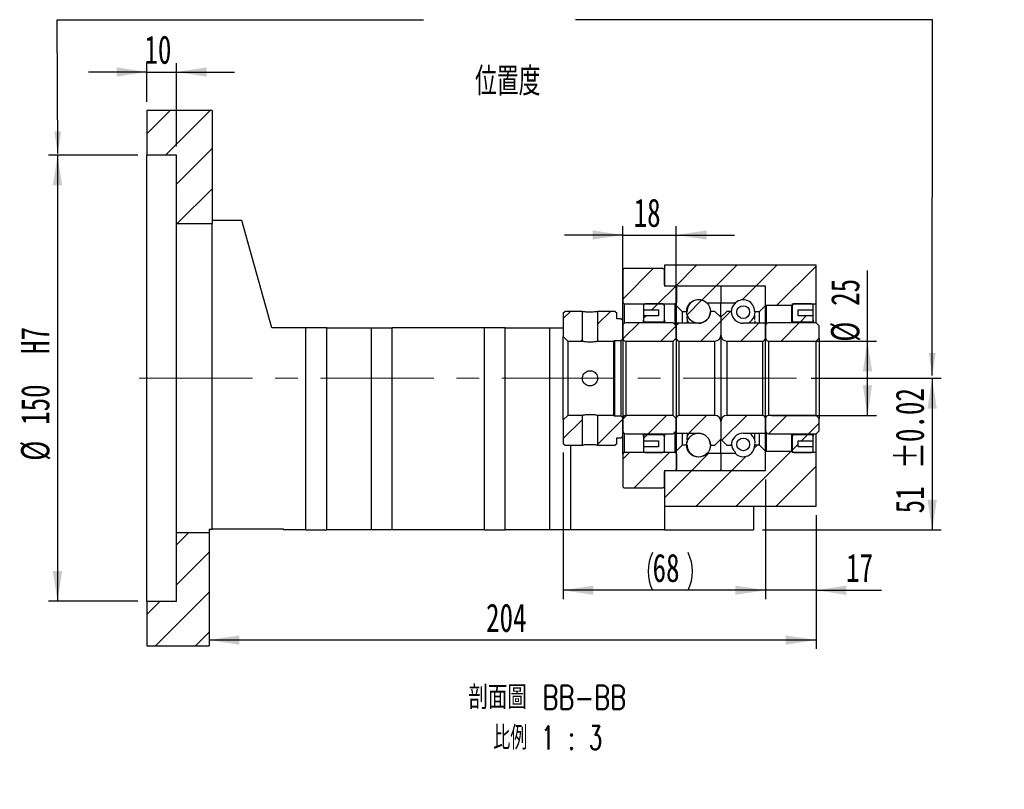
# Paper-space layout 'MBCS25-J' of a CAD drawing. Header units: millimetres. Extents: x 22 to 288, y 2 to 211.
# Tile 2 of 4: x 178 to 288, y 2 to 88. Entities that reach past the tile are written whole.
import ezdxf

# ---------------------------------------------------------------- set-up
doc = ezdxf.new("R2010")
doc.units = ezdxf.units.MM
doc.linetypes.add('CENTERX2', pattern=[20.32, 12.7, -2.54, 2.54, -2.54])
doc.layers.add('圖層0', color=7, linetype='Continuous')
doc.styles.add('SLDTEXTSTYLE0', font='TXT', dxfattribs={"width": 0.7})
doc.styles.add('SLDTEXTSTYLE4', font='TXT', dxfattribs={"width": 0.7, "bigfont": 'bigfont'})
doc.styles.add('SLDTEXTSTYLE5', font='TXT', dxfattribs={"width": 0.75, "bigfont": 'bigfont'})
doc.styles.add('SLDTEXTSTYLE6', font='TXT', dxfattribs={"width": 0.65625, "bigfont": 'bigfont'})
doc.dimstyles.new('SLDDIMSTYLE3', dxfattribs={"dimtxt": 3.389974, "dimasz": 2.5, "dimexe": 0, "dimexo": 0.0625, "dimgap": 0.847493, "dimtad": 1, "dimlfac": 3, "dimrnd": 1e-09, "dimzin": 12, "dimdsep": 46, "dimtxsty": 'SLDTEXTSTYLE0', "dimsah": 1, "dimcen": 0.09, "dimadec": 0, "dimazin": 3, "dimtfac": 1, "dimtofl": 0, "dimtmove": 0, "dimatfit": 3, "dimfxl": 1, "dimfrac": 2, "dimtolj": 1, "dimtzin": 12, "dimarcsym": 0})
doc.dimstyles.new('SLDDIMSTYLE5', dxfattribs={"dimtxt": 3.389974, "dimasz": 2.5, "dimexe": 0, "dimexo": 0.0625, "dimgap": 0.847493, "dimtad": 1, "dimdec": 1, "dimlfac": 3, "dimrnd": 1e-09, "dimzin": 12, "dimdsep": 46, "dimtxsty": 'SLDTEXTSTYLE0', "dimsah": 1, "dimcen": 0.09, "dimadec": 0, "dimazin": 3, "dimtfac": 1, "dimtdec": 1, "dimtofl": 0, "dimtmove": 0, "dimatfit": 3, "dimfxl": 1, "dimfrac": 2, "dimtolj": 1, "dimtzin": 12, "dimarcsym": 0})
doc.dimstyles.new('SLDDIMSTYLE6', dxfattribs={"dimtxt": 3.389974, "dimasz": 2.5, "dimexe": 0, "dimexo": 0.0625, "dimgap": 0.847493, "dimtad": 1, "dimlfac": 3, "dimrnd": 1e-09, "dimzin": 12, "dimdsep": 46, "dimtxsty": 'SLDTEXTSTYLE0', "dimsah": 1, "dimcen": 0.09, "dimadec": 0, "dimazin": 3, "dimtfac": 1, "dimtmove": 0, "dimatfit": 0, "dimfxl": 1, "dimfrac": 2, "dimtolj": 1, "dimtzin": 12, "dimarcsym": 0})
doc.dimstyles.new('SLDDIMSTYLE7', dxfattribs={"dimtxt": 3.389974, "dimasz": 2.5, "dimexe": 0, "dimexo": 0.0625, "dimgap": 0.847493, "dimtad": 1, "dimlfac": 3, "dimrnd": 1e-09, "dimzin": 12, "dimdsep": 46, "dimtxsty": 'SLDTEXTSTYLE0', "dimsah": 1, "dimcen": 0.09, "dimadec": 0, "dimazin": 3, "dimtol": 1, "dimtp": 0.02, "dimtm": 0.02, "dimtfac": 1, "dimtofl": 0, "dimtmove": 0, "dimatfit": 3, "dimfxl": 1, "dimfrac": 2, "dimtolj": 1, "dimarcsym": 0})

# ---------------------------------------------------------------- blocks, each defined once
blk = doc.blocks.new('_D_72')
at = {"layer": '圖層0', "color": 7}
for p, q in [((190.9, 72.77), (180.9, 72.77)), ((181.9, 72.77), (181.9, 22.77)), ((190.9, 22.77), (180.9, 22.77))]:
    blk.add_line(p, q, dxfattribs=at)
for points in [[(181.9, 72.77), (181.38, 69.38), (182.42, 69.38)], [(181.9, 22.77), (182.42, 26.16), (181.38, 26.16)]]:
    blk.add_solid(points, dxfattribs=at)
at = {"layer": '圖層0', "color": 7, "char_height": 3.175, "attachment_point": 1, "rotation": 90, "style": 'SLDTEXTSTYLE0'}
for s, insert in [('H7', (177.81, 50.49)), ('150', (177.81, 42.55)), ('%%c', (177.81, 38.53))]:
    blk.add_mtext(s, dxfattribs=dict(at, insert=insert))
blk = doc.blocks.new('_D_73')
at = {"layer": '圖層0', "color": 7}
for p, q in [((191.9, 78.77), (191.9, 83.1)), ((195.24, 73.77), (195.24, 83.1)), ((191.9, 82.1), (185.38, 82.1)), ((191.9, 82.1), (195.24, 82.1)), ((195.24, 82.1), (201.75, 82.1))]:
    blk.add_line(p, q, dxfattribs=at)
for points in [[(191.9, 82.1), (188.51, 82.63), (188.51, 81.58)], [(195.24, 82.1), (198.63, 81.58), (198.63, 82.63)]]:
    blk.add_solid(points, dxfattribs=at)
at = {"layer": '圖層0', "color": 7, "insert": (191.64, 86.2), "char_height": 3.175, "attachment_point": 1, "style": 'SLDTEXTSTYLE0'}
blk.add_mtext('10', dxfattribs=at)
blk = doc.blocks.new('_D_74')
at = {"layer": '圖層0', "color": 7}
for p, q in [((266.36, 47.77), (280.91, 47.77)), ((279.91, 47.77), (279.91, 30.77)), ((260.9, 30.77), (280.91, 30.77))]:
    blk.add_line(p, q, dxfattribs=at)
for points in [[(279.91, 47.77), (279.39, 44.38), (280.43, 44.38)], [(279.91, 30.77), (280.43, 34.16), (279.39, 34.16)]]:
    blk.add_solid(points, dxfattribs=at)
at = {"layer": '圖層0', "color": 7, "char_height": 3.175, "attachment_point": 1, "rotation": 90, "style": 'SLDTEXTSTYLE0'}
for s, insert in [('±0.02', (275.81, 37.6)), ('51', (275.81, 32.63))]:
    blk.add_mtext(s, dxfattribs=dict(at, insert=insert))
blk = doc.blocks.new('_D_75')
at = {"layer": '圖層0', "color": 7}
for p, q in [((261.24, 36.44), (261.24, 23.01)), ((266.9, 32.44), (266.9, 23.01)), ((261.24, 24.01), (254.72, 24.01)), ((266.9, 24.01), (261.24, 24.01)), ((266.9, 24.01), (274.24, 24.01))]:
    blk.add_line(p, q, dxfattribs=at)
for points in [[(261.24, 24.01), (257.85, 24.53), (257.85, 23.49)], [(266.9, 24.01), (270.29, 23.49), (270.29, 24.53)]]:
    blk.add_solid(points, dxfattribs=at)
at = {"layer": '圖層0', "color": 7, "insert": (270.26, 28.11), "char_height": 3.175, "attachment_point": 1, "style": 'SLDTEXTSTYLE0'}
blk.add_mtext('17', dxfattribs=at)
blk = doc.blocks.new('_D_76')
at = {"layer": '圖層0', "color": 7}
for p, q in [((266.9, 32.44), (266.9, 17.43)), ((266.9, 18.43), (198.9, 18.43))]:
    blk.add_line(p, q, dxfattribs=at)
for points in [[(198.9, 18.43), (202.29, 17.91), (202.29, 18.95)], [(266.9, 18.43), (263.51, 18.95), (263.51, 17.91)]]:
    blk.add_solid(points, dxfattribs=at)
at = {"layer": '圖層0', "color": 7, "insert": (229.92, 22.52), "char_height": 3.175, "attachment_point": 1, "style": 'SLDTEXTSTYLE0'}
blk.add_mtext('204', dxfattribs=at)
blk = doc.blocks.new('_D_77')
at = {"layer": '圖層0', "color": 7}
for p, q in [((245.24, 54.65), (245.24, 64.83)), ((251.24, 54.65), (251.24, 64.83)), ((245.24, 63.83), (238.72, 63.83)), ((245.24, 63.83), (251.24, 63.83)), ((251.24, 63.83), (257.75, 63.83))]:
    blk.add_line(p, q, dxfattribs=at)
for points in [[(245.24, 63.83), (241.85, 64.35), (241.85, 63.31)], [(251.24, 63.83), (254.63, 63.31), (254.63, 64.35)]]:
    blk.add_solid(points, dxfattribs=at)
at = {"layer": '圖層0', "color": 7, "insert": (246.46, 67.92), "char_height": 3.175, "attachment_point": 1, "style": 'SLDTEXTSTYLE0'}
blk.add_mtext('18', dxfattribs=at)
blk = doc.blocks.new('_D_78')
at = {"layer": '圖層0', "color": 7}
for p, q in [((272.66, 51.94), (272.66, 59.86)), ((261.9, 51.94), (273.66, 51.94)), ((272.66, 43.6), (272.66, 51.94)), ((261.9, 43.6), (273.66, 43.6))]:
    blk.add_line(p, q, dxfattribs=at)
for points in [[(272.66, 51.94), (272.14, 48.55), (273.18, 48.55)], [(272.66, 43.6), (273.18, 46.99), (272.14, 46.99)]]:
    blk.add_solid(points, dxfattribs=at)
at = {"layer": '圖層0', "color": 7, "char_height": 3.175, "attachment_point": 1, "rotation": 90, "style": 'SLDTEXTSTYLE0'}
for s, insert in [('25', (268.57, 55.89)), ('%%c', (268.57, 51.87))]:
    blk.add_mtext(s, dxfattribs=dict(at, insert=insert))
blk = doc.blocks.new('_D_79')
at = {"layer": '圖層0', "color": 7}
for p, q in [((238.57, 39.44), (238.57, 23.01)), ((261.24, 36.44), (261.24, 23.01)), ((261.24, 24.01), (238.57, 24.01))]:
    blk.add_line(p, q, dxfattribs=at)
for centre, start, end in [((252.81, 26.13), 153.4349, 206.5651), ((248.32, 26.13), 333.4349, 26.5651)]:
    blk.add_arc(centre, 4.73, start, end, dxfattribs=at)
for points in [[(238.57, 24.01), (241.96, 23.49), (241.96, 24.53)], [(261.24, 24.01), (257.85, 24.53), (257.85, 23.49)]]:
    blk.add_solid(points, dxfattribs=at)
at = {"layer": '圖層0', "color": 7, "insert": (248.58, 28.11), "char_height": 3.175, "attachment_point": 1, "style": 'SLDTEXTSTYLE0'}
blk.add_mtext('68', dxfattribs=at)
blk = doc.blocks.new('SW_NOTE_19')
at = {"layer": '圖層0', "color": 0, "char_height": 2.6458, "attachment_point": 2}
for s, insert, style in [('\\M+19655\\M+196CA\\M+19AA4 BB-BB', (10.25, 3.41), 'SLDTEXTSTYLE5'), ('\\M+194E4\\M+197E1 1 : 3', (10.3, -1.12), 'SLDTEXTSTYLE6')]:
    blk.add_mtext(s, dxfattribs=dict(at, insert=insert, style=style))

psp = doc.layouts.new('MBCS25-J')

# ---------------------------------------------------------------- hatches: boundary and pattern name
at = {"linetype": 'Continuous', "lineweight": 18}
h = psp.add_hatch(dxfattribs=at)
h.set_pattern_fill('ANSI31', style=0)
edge = h.paths.add_edge_path(flags=0)
edge.add_line((256.1355, 58.1048), (251.3355, 58.1048))
edge.add_arc((251.3355, 58.0048), 0.1, 90, 180)
edge.add_line((251.2355, 58.0048), (251.2355, 55.9381))
edge.add_line((251.2355, 55.9381), (251.9021, 55.2715))
edge.add_line((251.9021, 55.2715), (252.4438, 55.2715))
edge.add_arc((253.7355, 55.2715), 1.2917, 47.348118, 180, ccw=False)
edge.add_line((254.6106, 56.2215), (256.2355, 56.2215))
edge.add_line((256.2355, 56.2215), (256.2355, 58.0048))
edge.add_arc((256.1355, 58.0048), 0.1, 0, 90)
h = psp.add_hatch(dxfattribs=at)
h.set_pattern_fill('ANSI31', style=0)
edge = h.paths.add_edge_path(flags=0)
edge.add_line((261.2355, 55.9381), (261.2355, 58.0048))
edge.add_arc((261.1355, 58.0048), 0.1, 0, 90)
edge.add_line((261.1355, 58.1048), (256.3355, 58.1048))
edge.add_arc((256.3355, 58.0048), 0.1, 90, 180)
edge.add_line((256.2355, 58.0048), (256.2355, 56.2215))
edge.add_line((256.2355, 56.2215), (257.8603, 56.2215))
edge.add_arc((258.7355, 55.2715), 1.2917, 0, 132.651882, ccw=False)
edge.add_line((260.0271, 55.2715), (260.5688, 55.2715))
edge.add_line((260.5688, 55.2715), (261.2355, 55.9381))
h = psp.add_hatch(dxfattribs=at)
h.set_pattern_fill('ANSI31', style=0)
edge = h.paths.add_edge_path(flags=0)
edge.add_arc((253.7355, 55.2714), 1.3329, 0, 360)
h = psp.add_hatch(dxfattribs=at)
h.set_pattern_fill('ANSI31', style=0)
h.paths.add_polyline_path([(238.7355, 55.2715), (238.5688, 55.1048), (238.5688, 52.4381), (239.0688, 51.9381), (240.7188, 51.9381), (240.7188, 55.2715)], flags=0)
h = psp.add_hatch(dxfattribs=at)
h.set_pattern_fill('ANSI31', style=0)
h.paths.add_polyline_path([(245.2355, 54.2715), (245.0688, 54.4381), (244.5688, 54.4381), (244.5688, 55.1048), (244.4021, 55.2715), (242.4188, 55.2715), (242.4188, 51.9381), (244.2355, 51.9381), (244.3188, 52.0215), (245.0688, 52.0215), (245.2355, 52.1881)], flags=0)
h = psp.add_hatch(dxfattribs=at)
h.set_pattern_fill('ANSI31', style=0)
edge = h.paths.add_edge_path(flags=0)
edge.add_line((256.2355, 52.6048), (256.2355, 54.6048))
edge.add_line((256.2355, 54.6048), (255.5688, 55.2715))
edge.add_line((255.5688, 55.2715), (255.0688, 55.2715))
edge.add_arc((253.7355, 55.2715), 1.3333, 270, 360, ccw=False)
edge.add_line((253.7355, 53.9381), (251.2355, 53.9381))
edge.add_line((251.2355, 53.9381), (251.2355, 52.2715))
edge.add_arc((251.5688, 52.2715), 0.3333, 180, 270)
edge.add_line((251.5688, 51.9381), (255.5688, 51.9381))
edge.add_arc((255.5688, 52.6048), 0.6667, 270, 360)
h = psp.add_hatch(dxfattribs=at)
h.set_pattern_fill('ANSI31', style=0)
edge = h.paths.add_edge_path(flags=0)
edge.add_line((257.4021, 55.2715), (256.9021, 55.2715))
edge.add_line((256.9021, 55.2715), (256.2355, 54.6048))
edge.add_line((256.2355, 54.6048), (256.2355, 52.6048))
edge.add_arc((256.9021, 52.6048), 0.6667, 180, 270)
edge.add_line((256.9021, 51.9381), (260.9021, 51.9381))
edge.add_arc((260.9021, 52.2715), 0.3333, 270, 360)
edge.add_line((261.2355, 52.2715), (261.2355, 53.9381))
edge.add_line((261.2355, 53.9381), (258.7355, 53.9381))
edge.add_arc((258.7355, 55.2715), 1.3333, 180, 270, ccw=False)
h = psp.add_hatch(dxfattribs=at)
h.set_pattern_fill('ANSI31', style=0)
edge = h.paths.add_edge_path(flags=0)
edge.add_arc((258.7355, 55.1867), 0.7165, 0, 360)
h = psp.add_hatch(dxfattribs=at)
h.set_pattern_fill('ANSI31', style=0)
edge = h.paths.add_edge_path(flags=0)
edge.add_line((266.9021, 51.9381), (267.2355, 52.2715))
edge.add_line((267.2355, 52.2715), (267.2355, 53.6548))
edge.add_line((267.2355, 53.6548), (266.9021, 53.9881))
edge.add_line((266.9021, 53.9881), (261.5688, 53.9881))
edge.add_arc((261.5688, 53.6548), 0.3333, 90, 180)
edge.add_line((261.2355, 53.6548), (261.2355, 52.2715))
edge.add_arc((261.5688, 52.2715), 0.3333, 180, 270)
edge.add_line((261.5688, 51.9381), (266.9021, 51.9381))
h = psp.add_hatch(dxfattribs=at)
h.set_pattern_fill('ANSI31', style=0)
h.paths.add_polyline_path([(238.5688, 40.4381), (238.7355, 40.2715), (240.7188, 40.2715), (240.7188, 43.6048), (239.0688, 43.6048), (238.5688, 43.1048)], flags=0)
h = psp.add_hatch(dxfattribs=at)
h.set_pattern_fill('ANSI31', style=0)
h.paths.add_polyline_path([(244.4021, 40.2715), (244.5688, 40.4381), (244.5688, 41.1048), (245.0688, 41.1048), (245.2355, 41.2715), (245.2355, 43.3548), (245.0688, 43.5215), (244.3188, 43.5215), (244.2355, 43.6048), (242.4188, 43.6048), (242.4188, 40.2715)], flags=0)
h = psp.add_hatch(dxfattribs=at)
h.set_pattern_fill('ANSI31', style=0)
edge = h.paths.add_edge_path(flags=0)
edge.add_line((255.0688, 40.2715), (255.5688, 40.2715))
edge.add_line((255.5688, 40.2715), (256.2355, 40.9381))
edge.add_line((256.2355, 40.9381), (256.2355, 42.9381))
edge.add_arc((255.5688, 42.9381), 0.6667, 360, 450)
edge.add_line((255.5688, 43.6048), (251.5688, 43.6048))
edge.add_arc((251.5688, 43.2715), 0.3333, 90, 180)
edge.add_line((251.2355, 43.2715), (251.2355, 41.6048))
edge.add_line((251.2355, 41.6048), (253.7355, 41.6048))
edge.add_arc((253.7355, 40.2715), 1.3333, 0, 90, ccw=False)
h = psp.add_hatch(dxfattribs=at)
h.set_pattern_fill('ANSI31', style=0)
edge = h.paths.add_edge_path(flags=0)
edge.add_line((256.2355, 42.9381), (256.2355, 40.9381))
edge.add_line((256.2355, 40.9381), (256.9021, 40.2715))
edge.add_line((256.9021, 40.2715), (257.4021, 40.2715))
edge.add_arc((258.7355, 40.2715), 1.3333, 90, 180, ccw=False)
edge.add_line((258.7355, 41.6048), (261.2355, 41.6048))
edge.add_line((261.2355, 41.6048), (261.2355, 43.2715))
edge.add_arc((260.9021, 43.2715), 0.3333, 0, 90)
edge.add_line((260.9021, 43.6048), (256.9021, 43.6048))
edge.add_arc((256.9021, 42.9381), 0.6667, 90, 180)
h = psp.add_hatch(dxfattribs=at)
h.set_pattern_fill('ANSI31', style=0)
edge = h.paths.add_edge_path(flags=0)
edge.add_line((267.2355, 43.2715), (266.9021, 43.6048))
edge.add_line((266.9021, 43.6048), (261.5688, 43.6048))
edge.add_arc((261.5688, 43.2715), 0.3333, 90, 180)
edge.add_line((261.2355, 43.2715), (261.2355, 41.8881))
edge.add_arc((261.5688, 41.8881), 0.3333, 180, 270)
edge.add_line((261.5688, 41.5548), (266.9021, 41.5548))
edge.add_line((266.9021, 41.5548), (267.2355, 41.8881))
edge.add_line((267.2355, 41.8881), (267.2355, 43.2715))
h = psp.add_hatch(dxfattribs=at)
h.set_pattern_fill('ANSI31', style=0)
edge = h.paths.add_edge_path(flags=0)
edge.add_arc((253.7355, 40.2716), 1.3329, 0, 360)
h = psp.add_hatch(dxfattribs=at)
h.set_pattern_fill('ANSI31', style=0)
edge = h.paths.add_edge_path(flags=0)
edge.add_arc((258.7355, 40.3562), 0.7165, 0, 360)
h = psp.add_hatch(dxfattribs=at)
h.set_pattern_fill('ANSI31', style=0)
edge = h.paths.add_edge_path(flags=0)
edge.add_line((251.2355, 39.6048), (251.2355, 37.5381))
edge.add_arc((251.3355, 37.5381), 0.1, 180, 270)
edge.add_line((251.3355, 37.4381), (256.1355, 37.4381))
edge.add_arc((256.1355, 37.5381), 0.1, 270, 360)
edge.add_line((256.2355, 37.5381), (256.2355, 39.3215))
edge.add_line((256.2355, 39.3215), (254.6106, 39.3215))
edge.add_arc((253.7355, 40.2715), 1.2917, 180, 312.651882, ccw=False)
edge.add_line((252.4438, 40.2715), (251.9021, 40.2715))
edge.add_line((251.9021, 40.2715), (251.2355, 39.6048))
h = psp.add_hatch(dxfattribs=at)
h.set_pattern_fill('ANSI31', style=0)
edge = h.paths.add_edge_path(flags=0)
edge.add_line((256.3355, 37.4381), (261.1355, 37.4381))
edge.add_arc((261.1355, 37.5381), 0.1, 270, 360)
edge.add_line((261.2355, 37.5381), (261.2355, 39.6048))
edge.add_line((261.2355, 39.6048), (260.5688, 40.2715))
edge.add_line((260.5688, 40.2715), (260.0271, 40.2715))
edge.add_arc((258.7355, 40.2715), 1.2917, 227.348118, 360, ccw=False)
edge.add_line((257.8603, 39.3215), (256.2355, 39.3215))
edge.add_line((256.2355, 39.3215), (256.2355, 37.5381))
edge.add_arc((256.3355, 37.5381), 0.1, 180, 270)
at = {"layer": '圖層0', "linetype": 'Continuous', "lineweight": 18}
h = psp.add_hatch(dxfattribs=at)
h.set_pattern_fill('ANSI31', color=256, style=0)
h.paths.add_polyline_path([(199.2355, 65.1048), (199.2355, 77.7715), (191.9021, 77.7715), (191.9021, 72.7715), (195.2355, 72.7715), (195.2355, 65.1048)], flags=0)
h = psp.add_hatch(dxfattribs=at)
h.set_pattern_fill('ANSI31', color=256, style=0)
edge = h.paths.add_edge_path(flags=0)
edge.add_line((245.2355, 56.2715), (245.4021, 56.1048))
edge.add_line((245.4021, 56.1048), (251.1188, 56.1048))
edge.add_line((251.1188, 56.1048), (251.2855, 56.2715))
edge.add_line((251.2855, 56.2715), (251.2855, 57.9381))
edge.add_line((251.2855, 57.9381), (251.1188, 58.1048))
edge.add_line((251.1188, 58.1048), (250.0355, 58.1048))
edge.add_arc((250.0355, 58.2381), 0.1333, 180, 270, ccw=False)
edge.add_line((249.9021, 58.2381), (249.9021, 59.9381))
edge.add_line((249.9021, 59.9381), (249.7355, 60.1048))
edge.add_line((249.7355, 60.1048), (245.4021, 60.1048))
edge.add_line((245.4021, 60.1048), (245.2355, 59.9381))
edge.add_line((245.2355, 59.9381), (245.2355, 56.2715))
h = psp.add_hatch(dxfattribs=at)
h.set_pattern_fill('ANSI31', color=256, style=0)
h.paths.add_polyline_path([(261.2355, 58.1048), (261.2355, 56.0048), (261.3021, 55.9381), (264.1688, 55.9381), (264.2355, 56.0048), (264.2355, 56.1048), (266.9021, 56.1048), (266.9021, 60.4381), (249.9021, 60.4381), (249.9021, 58.1048)], flags=0)
h = psp.add_hatch(dxfattribs=at)
h.set_pattern_fill('ANSI31', color=256, style=0)
edge = h.paths.add_edge_path(flags=0)
edge.add_line((249.2355, 55.4381), (249.2355, 54.7715))
edge.add_line((249.2355, 54.7715), (247.5688, 54.7715))
edge.add_line((247.5688, 54.7715), (247.5688, 54.2715))
edge.add_arc((247.7355, 54.2715), 0.1667, 180, 270)
edge.add_line((247.7355, 54.1048), (249.7355, 54.1048))
edge.add_arc((249.7355, 54.2715), 0.1667, 270, 360)
edge.add_line((249.9021, 54.2715), (249.9021, 55.9381))
edge.add_arc((249.7355, 55.9381), 0.1667, 360, 450)
edge.add_line((249.7355, 56.1048), (247.7355, 56.1048))
edge.add_arc((247.7355, 55.9381), 0.1667, 90, 180)
edge.add_line((247.5688, 55.9381), (247.5688, 55.4381))
edge.add_line((247.5688, 55.4381), (249.2355, 55.4381))
h = psp.add_hatch(dxfattribs=at)
h.set_pattern_fill('ANSI31', color=256, style=0)
edge = h.paths.add_edge_path(flags=0)
edge.add_line((266.5688, 54.2715), (266.5688, 54.7715))
edge.add_line((266.5688, 54.7715), (264.9021, 54.7715))
edge.add_line((264.9021, 54.7715), (264.9021, 55.4381))
edge.add_line((264.9021, 55.4381), (266.5688, 55.4381))
edge.add_line((266.5688, 55.4381), (266.5688, 55.9381))
edge.add_arc((266.4021, 55.9381), 0.1667, 0, 90)
edge.add_line((266.4021, 56.1048), (264.4021, 56.1048))
edge.add_arc((264.4021, 55.9381), 0.1667, 90, 180)
edge.add_line((264.2355, 55.9381), (264.2355, 54.2715))
edge.add_arc((264.4021, 54.2715), 0.1667, 180, 270)
edge.add_line((264.4021, 54.1048), (266.4021, 54.1048))
edge.add_arc((266.4021, 54.2715), 0.1667, 270, 360)
h = psp.add_hatch(dxfattribs=at)
h.set_pattern_fill('ANSI31', color=256, style=0)
edge = h.paths.add_edge_path(flags=0)
edge.add_line((250.9021, 51.9381), (251.2355, 52.2715))
edge.add_line((251.2355, 52.2715), (251.2355, 53.6548))
edge.add_line((251.2355, 53.6548), (250.9021, 53.9881))
edge.add_line((250.9021, 53.9881), (245.5688, 53.9881))
edge.add_arc((245.5688, 53.6548), 0.3333, 90, 180)
edge.add_line((245.2355, 53.6548), (245.2355, 52.2715))
edge.add_arc((245.5688, 52.2715), 0.3333, 180, 270)
edge.add_line((245.5688, 51.9381), (250.9021, 51.9381))
h = psp.add_hatch(dxfattribs=at)
h.set_pattern_fill('ANSI31', color=256, style=0)
edge = h.paths.add_edge_path(flags=0)
edge.add_line((251.2355, 43.2715), (250.9021, 43.6048))
edge.add_line((250.9021, 43.6048), (245.5688, 43.6048))
edge.add_arc((245.5688, 43.2715), 0.3333, 90, 180)
edge.add_line((245.2355, 43.2715), (245.2355, 41.8881))
edge.add_arc((245.5688, 41.8881), 0.3333, 180, 270)
edge.add_line((245.5688, 41.5548), (250.9021, 41.5548))
edge.add_line((250.9021, 41.5548), (251.2355, 41.8881))
edge.add_line((251.2355, 41.8881), (251.2355, 43.2715))
h = psp.add_hatch(dxfattribs=at)
h.set_pattern_fill('ANSI31', color=256, style=0)
edge = h.paths.add_edge_path(flags=0)
edge.add_line((247.5688, 41.2715), (247.5688, 40.7715))
edge.add_line((247.5688, 40.7715), (249.2355, 40.7715))
edge.add_line((249.2355, 40.7715), (249.2355, 40.1048))
edge.add_line((249.2355, 40.1048), (247.5688, 40.1048))
edge.add_line((247.5688, 40.1048), (247.5688, 39.6048))
edge.add_arc((247.7355, 39.6048), 0.1667, 180, 270)
edge.add_line((247.7355, 39.4381), (249.7355, 39.4381))
edge.add_arc((249.7355, 39.6048), 0.1667, 270, 360)
edge.add_line((249.9021, 39.6048), (249.9021, 41.2715))
edge.add_arc((249.7355, 41.2715), 0.1667, 0, 90)
edge.add_line((249.7355, 41.4381), (247.7355, 41.4381))
edge.add_arc((247.7355, 41.2715), 0.1667, 90, 180)
h = psp.add_hatch(dxfattribs=at)
h.set_pattern_fill('ANSI31', color=256, style=0)
edge = h.paths.add_edge_path(flags=0)
edge.add_line((264.9021, 40.1048), (264.9021, 40.7715))
edge.add_line((264.9021, 40.7715), (266.5688, 40.7715))
edge.add_line((266.5688, 40.7715), (266.5688, 41.2715))
edge.add_arc((266.4021, 41.2715), 0.1667, 0, 90)
edge.add_line((266.4021, 41.4381), (264.4021, 41.4381))
edge.add_arc((264.4021, 41.2715), 0.1667, 90, 180)
edge.add_line((264.2355, 41.2715), (264.2355, 39.6048))
edge.add_arc((264.4021, 39.6048), 0.1667, 180, 270)
edge.add_line((264.4021, 39.4381), (266.4021, 39.4381))
edge.add_arc((266.4021, 39.6048), 0.1667, 270, 360)
edge.add_line((266.5688, 39.6048), (266.5688, 40.1048))
edge.add_line((266.5688, 40.1048), (264.9021, 40.1048))
h = psp.add_hatch(dxfattribs=at)
h.set_pattern_fill('ANSI31', color=256, style=0)
edge = h.paths.add_edge_path(flags=0)
edge.add_line((245.4021, 39.4381), (245.2355, 39.2715))
edge.add_line((245.2355, 39.2715), (245.2355, 35.6048))
edge.add_line((245.2355, 35.6048), (245.4021, 35.4381))
edge.add_line((245.4021, 35.4381), (249.7355, 35.4381))
edge.add_line((249.7355, 35.4381), (249.9021, 35.6048))
edge.add_line((249.9021, 35.6048), (249.9021, 37.3048))
edge.add_arc((250.0355, 37.3048), 0.1333, 90, 180, ccw=False)
edge.add_line((250.0355, 37.4381), (251.1188, 37.4381))
edge.add_line((251.1188, 37.4381), (251.2855, 37.6048))
edge.add_line((251.2855, 37.6048), (251.2855, 39.2715))
edge.add_line((251.2855, 39.2715), (251.1188, 39.4381))
edge.add_line((251.1188, 39.4381), (245.4021, 39.4381))
h = psp.add_hatch(dxfattribs=at)
h.set_pattern_fill('ANSI31', color=256, style=0)
h.paths.add_polyline_path([(261.2355, 39.5381), (261.2355, 37.4381), (249.9021, 37.4381), (249.9021, 33.4381), (266.9021, 33.4381), (266.9021, 39.4381), (264.2355, 39.4381), (264.2355, 39.5381), (264.1688, 39.6048), (261.3021, 39.6048)], flags=0)
h = psp.add_hatch(dxfattribs=at)
h.set_pattern_fill('ANSI31', color=256, style=0)
h.paths.add_polyline_path([(191.9021, 22.7715), (191.9021, 17.7715), (198.9021, 17.7715), (198.9021, 30.4381), (195.2355, 30.4381), (195.2355, 22.7715)], flags=0)

# ---------------------------------------------------------------- linework, layer by layer
at = {"color": 7, "linetype": 'Continuous', "lineweight": 25}
for p, q in [((191.9021, 77.7715), (191.9021, 72.7715)), ((199.2355, 77.7715), (191.9021, 77.7715)), ((199.2355, 77.7715), (199.2355, 65.1048)), ((195.2355, 72.7715), (191.9021, 72.7715)), ((191.9021, 22.7715), (191.9021, 72.7715)), ((195.2355, 65.1048), (195.2355, 72.7715)), ((195.2355, 65.1048), (199.2355, 65.1048)), ((195.2355, 30.4381), (195.2355, 65.1048)), ((202.5688, 65.4381), (199.2355, 65.4381)), ((199.2355, 30.8715), (199.2355, 65.1048)), ((205.9021, 53.4381), (202.5688, 65.4381)), ((245.2355, 59.9381), (245.4021, 60.1048)), ((245.2355, 59.9381), (245.2355, 56.2715)), ((245.4021, 60.1048), (249.7355, 60.1048)), ((249.7355, 60.1048), (249.9021, 59.9381)), ((249.9021, 60.4381), (249.9021, 58.1048)), ((266.9021, 60.4381), (249.9021, 60.4381)), ((249.9021, 58.2381), (249.9021, 59.9381)), ((266.9021, 56.1048), (266.9021, 60.4381)), ((261.2355, 58.1048), (249.9021, 58.1048)), ((251.1188, 58.1048), (250.0355, 58.1048)), ((251.1188, 58.1048), (251.2855, 57.9381)), ((251.2355, 58.0048), (251.2355, 55.9381)), ((251.2855, 56.2715), (251.2855, 57.9381)), ((256.1355, 58.1048), (251.3355, 58.1048)), ((256.2355, 58.0048), (256.2355, 56.2215)), ((261.1355, 58.1048), (256.3355, 58.1048)), ((261.2355, 56.0048), (261.2355, 58.1048)), ((261.2355, 55.9381), (261.2355, 58.0048)), ((245.4021, 56.1048), (245.2355, 56.2715)), ((245.2355, 54.2715), (245.2355, 56.2715)), ((251.2855, 56.2715), (251.1188, 56.1048)), ((238.5688, 55.1048), (238.7355, 55.2715)), ((240.7188, 55.2715), (238.7355, 55.2715)), ((240.7188, 51.9381), (240.7188, 55.2715)), ((242.4188, 55.2715), (242.4188, 51.9381)), ((244.4021, 55.2715), (242.4188, 55.2715)), ((244.4021, 55.2715), (244.5688, 55.1048)), ((245.4021, 56.1048), (251.1188, 56.1048)), ((245.4021, 56.1048), (245.4021, 53.9435)), ((247.5688, 55.9381), (247.5688, 55.4381)), ((247.5688, 55.4381), (249.2355, 55.4381)), ((247.5688, 55.4381), (247.5688, 54.7715)), ((249.7355, 56.1048), (247.7355, 56.1048)), ((249.2355, 55.4381), (249.2355, 54.7715)), ((249.9021, 54.2715), (249.9021, 55.9381)), ((251.1188, 53.7715), (251.1188, 56.1048)), ((251.2355, 55.9381), (251.9021, 55.2715)), ((251.2355, 55.9381), (251.2355, 53.9381)), ((251.9021, 55.2715), (251.9021, 53.9381)), ((251.9021, 55.2715), (252.4438, 55.2715)), ((254.6106, 56.2215), (256.2355, 56.2215)), ((255.5688, 55.2715), (255.0688, 55.2715)), ((256.2355, 54.6048), (255.5688, 55.2715)), ((256.2355, 56.2215), (257.8603, 56.2215)), ((256.2355, 54.6048), (256.2355, 56.2215)), ((256.9021, 55.2715), (256.2355, 54.6048)), ((257.4021, 55.2715), (256.9021, 55.2715)), ((257.8603, 56.1714), (257.8603, 56.2215)), ((260.0271, 55.2291), (260.0271, 55.2715)), ((260.0271, 55.2715), (260.5688, 55.2715)), ((260.5688, 55.2715), (261.2355, 55.9381)), ((260.5688, 53.9381), (260.5688, 55.2715)), ((261.3021, 55.9381), (261.2355, 56.0048)), ((261.2355, 53.9381), (261.2355, 55.9381)), ((264.1688, 55.9381), (261.3021, 55.9381)), ((261.3021, 55.9381), (261.3021, 53.8548)), ((264.2355, 56.0048), (264.1688, 55.9381)), ((264.1688, 53.9881), (264.1688, 55.9381)), ((264.2355, 56.1048), (266.9021, 56.1048)), ((264.2355, 56.1048), (264.2355, 56.0048)), ((264.2355, 56.0048), (264.2355, 55.9381)), ((264.2355, 55.9381), (264.2355, 54.2715)), ((266.4021, 56.1048), (264.4021, 56.1048)), ((264.9021, 55.4381), (266.5688, 55.4381)), ((264.9021, 54.7715), (264.9021, 55.4381)), ((266.5688, 55.4381), (266.5688, 55.9381)), ((266.5688, 54.7715), (266.5688, 55.4381)), ((266.9021, 53.9881), (266.9021, 56.1048)), ((238.5688, 55.1048), (238.5688, 52.4381)), ((244.5688, 54.4381), (244.5688, 55.1048)), ((245.0688, 54.4381), (244.5688, 54.4381)), ((245.0688, 54.4381), (245.2355, 54.2715)), ((245.2355, 52.1881), (245.2355, 54.2715)), ((249.2355, 54.7715), (247.5688, 54.7715)), ((247.5688, 54.7715), (247.5688, 54.2715)), ((247.5688, 53.9881), (247.5688, 54.2715)), ((247.7355, 54.1048), (249.7355, 54.1048)), ((249.9021, 54.2715), (249.9021, 53.9881)), ((252.4438, 54.9425), (252.4438, 54.8321)), ((252.4438, 54.383), (252.4438, 53.9381)), ((256.2355, 54.6048), (256.2355, 52.6048)), ((260.0271, 54.3566), (260.0271, 54.856)), ((264.2355, 53.9881), (264.2355, 54.2715)), ((264.4021, 54.1048), (266.4021, 54.1048)), ((266.5688, 54.7715), (264.9021, 54.7715)), ((266.5688, 54.2715), (266.5688, 54.7715)), ((266.5688, 54.2715), (266.5688, 53.9881)), ((209.7355, 53.4381), (205.9021, 53.4381)), ((209.7355, 30.7715), (209.7355, 53.4381)), ((212.0688, 53.4381), (209.7355, 53.4381)), ((212.0688, 30.7715), (212.0688, 53.4381)), ((212.0688, 53.4381), (217.0688, 53.4381)), ((217.0688, 30.7715), (217.0688, 53.4381)), ((217.0688, 53.4381), (219.4021, 53.4381)), ((219.4021, 30.7715), (219.4021, 53.4381)), ((229.7355, 53.4381), (219.4021, 53.4381)), ((229.7355, 30.7715), (229.7355, 53.4381)), ((232.0688, 53.4381), (229.7355, 53.4381)), ((232.0688, 30.7715), (232.0688, 53.4381)), ((232.0688, 53.4381), (237.0688, 53.4381)), ((237.0688, 30.7715), (237.0688, 53.4381)), ((237.0688, 53.4381), (238.5688, 53.4381)), ((245.2355, 53.6548), (245.2355, 52.2715)), ((250.9021, 53.9881), (245.5688, 53.9881)), ((250.9021, 53.9881), (251.2355, 53.6548)), ((253.7355, 53.9381), (251.2355, 53.9381)), ((251.2355, 53.9381), (251.2355, 52.2715)), ((251.2355, 52.2715), (251.2355, 53.6548)), ((261.2355, 53.9381), (258.7355, 53.9381)), ((261.2355, 52.2715), (261.2355, 53.9381)), ((261.2355, 53.6548), (261.2355, 52.2715)), ((266.9021, 53.9881), (261.5688, 53.9881)), ((266.9021, 53.9881), (267.2355, 53.6548)), ((267.2355, 52.2715), (267.2355, 53.6548)), ((239.0688, 51.9381), (238.5688, 52.4381)), ((238.5688, 43.1048), (238.5688, 52.4381)), ((239.0688, 51.9381), (239.0688, 43.6048)), ((239.0688, 51.9381), (240.7188, 51.9381)), ((242.4188, 51.9381), (244.2355, 51.9381)), ((244.3188, 52.0215), (244.2355, 51.9381)), ((244.2355, 43.6048), (244.2355, 51.9381)), ((244.3188, 52.0215), (245.0688, 52.0215)), ((244.3188, 52.0215), (244.3188, 43.5215)), ((245.2355, 52.1881), (245.0688, 52.0215)), ((245.0688, 43.5215), (245.0688, 52.0215)), ((245.2355, 52.1881), (245.2355, 43.3548)), ((245.5688, 51.9381), (245.5688, 43.6048)), ((245.5688, 51.9381), (250.9021, 51.9381)), ((251.2355, 52.2715), (250.9021, 51.9381)), ((250.9021, 43.6048), (250.9021, 51.9381)), ((251.2355, 52.2715), (251.2355, 43.2715)), ((251.5688, 43.6048), (251.5688, 51.9381)), ((251.5688, 51.9381), (255.5688, 51.9381)), ((255.5688, 43.6048), (255.5688, 51.9381)), ((256.2355, 52.6048), (256.2355, 42.9381)), ((256.9021, 51.9381), (256.9021, 43.6048)), ((256.9021, 51.9381), (260.9021, 51.9381)), ((260.9021, 51.9381), (260.9021, 43.6048)), ((261.2355, 43.2715), (261.2355, 52.2715)), ((261.5688, 51.9381), (261.5688, 43.6048)), ((261.5688, 51.9381), (266.9021, 51.9381)), ((267.2355, 52.2715), (266.9021, 51.9381)), ((266.9021, 43.6048), (266.9021, 51.9381)), ((267.2355, 52.2715), (267.2355, 43.2715)), ((238.5688, 43.1048), (239.0688, 43.6048)), ((238.5688, 43.1048), (238.5688, 40.4381)), ((240.7188, 43.6048), (239.0688, 43.6048)), ((240.7188, 40.2715), (240.7188, 43.6048)), ((244.2355, 43.6048), (242.4188, 43.6048)), ((242.4188, 43.6048), (242.4188, 40.2715)), ((244.2355, 43.6048), (244.3188, 43.5215)), ((245.0688, 43.5215), (244.3188, 43.5215)), ((245.0688, 43.5215), (245.2355, 43.3548)), ((245.2355, 41.2715), (245.2355, 43.3548)), ((245.2355, 43.2715), (245.2355, 41.8881)), ((250.9021, 43.6048), (245.5688, 43.6048)), ((250.9021, 43.6048), (251.2355, 43.2715)), ((251.2355, 41.8881), (251.2355, 43.2715)), ((251.2355, 43.2715), (251.2355, 41.6048)), ((255.5688, 43.6048), (251.5688, 43.6048)), ((260.9021, 43.6048), (256.9021, 43.6048)), ((261.2355, 43.2715), (261.2355, 41.8881)), ((261.2355, 41.6048), (261.2355, 43.2715)), ((266.9021, 43.6048), (261.5688, 43.6048)), ((266.9021, 43.6048), (267.2355, 43.2715)), ((267.2355, 41.8881), (267.2355, 43.2715)), ((256.2355, 42.9381), (256.2355, 40.9381)), ((244.5688, 41.1048), (245.0688, 41.1048)), ((244.5688, 40.4381), (244.5688, 41.1048)), ((245.2355, 41.2715), (245.0688, 41.1048)), ((245.2355, 39.2715), (245.2355, 41.2715)), ((245.4021, 41.5995), (245.4021, 39.4381)), ((245.5688, 41.5548), (250.9021, 41.5548)), ((247.5688, 41.2715), (247.5688, 41.5548)), ((247.5688, 41.2715), (247.5688, 40.7715)), ((249.7355, 41.4381), (247.7355, 41.4381)), ((249.9021, 41.5548), (249.9021, 41.2715)), ((249.9021, 39.6048), (249.9021, 41.2715)), ((251.2355, 41.8881), (250.9021, 41.5548)), ((251.1188, 39.4381), (251.1188, 41.7715)), ((251.2355, 41.6048), (251.2355, 39.6048)), ((251.2355, 41.6048), (253.7355, 41.6048)), ((251.9021, 41.6048), (251.9021, 40.2715)), ((252.4438, 41.6048), (252.4438, 41.1864)), ((255.5688, 40.2715), (256.2355, 40.9381)), ((256.2355, 39.3215), (256.2355, 40.9381)), ((256.2355, 40.9381), (256.9021, 40.2715)), ((258.7355, 41.6048), (261.2355, 41.6048)), ((259.9152, 41.1117), (259.9386, 41.1583)), ((260.0271, 40.8211), (260.0271, 41.5428)), ((260.5688, 40.2715), (260.5688, 41.6048)), ((261.2355, 39.6048), (261.2355, 41.6048)), ((261.3021, 41.6881), (261.3021, 39.6048)), ((261.5688, 41.5548), (266.9021, 41.5548)), ((264.1688, 39.6048), (264.1688, 41.5548)), ((264.2355, 41.2715), (264.2355, 41.5548)), ((264.2355, 41.2715), (264.2355, 39.6048)), ((266.4021, 41.4381), (264.4021, 41.4381)), ((266.5688, 41.5548), (266.5688, 41.2715)), ((266.5688, 40.7715), (266.5688, 41.2715)), ((267.2355, 41.8881), (266.9021, 41.5548)), ((266.9021, 39.4381), (266.9021, 41.5548)), ((238.7355, 40.2715), (238.5688, 40.4381)), ((238.7355, 40.2715), (240.7188, 40.2715)), ((239.4021, 30.7715), (239.4021, 40.2715)), ((242.4188, 40.2715), (244.4021, 40.2715)), ((244.5688, 40.4381), (244.4021, 40.2715)), ((247.5688, 40.7715), (247.5688, 40.1048)), ((247.5688, 40.7715), (249.2355, 40.7715)), ((249.2355, 40.1048), (247.5688, 40.1048)), ((247.5688, 40.1048), (247.5688, 39.6048)), ((249.2355, 40.7715), (249.2355, 40.1048)), ((251.9021, 40.2715), (251.2355, 39.6048)), ((252.4438, 40.2715), (251.9021, 40.2715)), ((252.4438, 40.7345), (252.4438, 40.6023)), ((255.0688, 40.2715), (255.5688, 40.2715)), ((256.9021, 40.2715), (257.4021, 40.2715)), ((260.0271, 40.2715), (260.0271, 40.4182)), ((260.5688, 40.2715), (260.0271, 40.2715)), ((261.2355, 39.6048), (260.5688, 40.2715)), ((264.9021, 40.7715), (266.5688, 40.7715)), ((264.9021, 40.1048), (264.9021, 40.7715)), ((266.5688, 40.1048), (264.9021, 40.1048)), ((266.5688, 40.1048), (266.5688, 40.7715)), ((266.5688, 39.6048), (266.5688, 40.1048)), ((245.2355, 39.2715), (245.4021, 39.4381)), ((245.2355, 39.2715), (245.2355, 35.6048)), ((251.1188, 39.4381), (245.4021, 39.4381)), ((247.7355, 39.4381), (249.7355, 39.4381)), ((251.1188, 39.4381), (251.2855, 39.2715)), ((251.2355, 39.6048), (251.2355, 37.5381)), ((251.2855, 37.6048), (251.2855, 39.2715)), ((256.2355, 39.3215), (254.6106, 39.3215)), ((257.8603, 39.3215), (256.2355, 39.3215)), ((256.2355, 39.3215), (256.2355, 37.5381)), ((257.8603, 39.3215), (257.8603, 39.491)), ((261.2355, 37.5381), (261.2355, 39.6048)), ((261.2355, 39.5381), (261.3021, 39.6048)), ((261.2355, 37.4381), (261.2355, 39.5381)), ((261.3021, 39.6048), (264.1688, 39.6048)), ((264.1688, 39.6048), (264.2355, 39.5381)), ((264.2355, 39.6048), (264.2355, 39.5381)), ((264.2355, 39.5381), (264.2355, 39.4381)), ((266.9021, 39.4381), (264.2355, 39.4381)), ((264.4021, 39.4381), (266.4021, 39.4381)), ((266.9021, 33.4381), (266.9021, 39.4381)), ((251.2855, 37.6048), (251.1188, 37.4381)), ((249.9021, 37.4381), (249.9021, 33.4381)), ((249.9021, 37.4381), (261.2355, 37.4381)), ((249.9021, 35.6048), (249.9021, 37.3048)), ((250.0355, 37.4381), (251.1188, 37.4381)), ((251.3355, 37.4381), (256.1355, 37.4381)), ((256.3355, 37.4381), (261.1355, 37.4381)), ((245.4021, 35.4381), (245.2355, 35.6048)), ((249.7355, 35.4381), (245.4021, 35.4381)), ((249.9021, 35.6048), (249.7355, 35.4381)), ((249.9021, 33.4381), (266.9021, 33.4381)), ((249.9021, 33.4381), (249.9021, 30.7715)), ((259.9021, 33.4381), (259.9021, 30.7715)), ((195.2355, 22.7715), (195.2355, 30.4381)), ((198.9021, 30.4381), (195.2355, 30.4381)), ((198.9021, 30.8715), (199.2355, 30.8715)), ((198.9021, 30.8715), (198.9021, 30.4381)), ((198.9021, 30.4381), (198.9021, 17.7715)), ((207.2355, 30.8715), (199.2355, 30.8715)), ((207.2355, 30.8715), (207.2355, 30.7715)), ((209.7355, 30.7715), (207.2355, 30.7715)), ((209.7355, 30.7715), (212.0688, 30.7715)), ((217.0688, 30.7715), (212.0688, 30.7715)), ((219.4021, 30.7715), (217.0688, 30.7715)), ((229.7355, 30.7715), (219.4021, 30.7715)), ((229.7355, 30.7715), (232.0688, 30.7715)), ((237.0688, 30.7715), (232.0688, 30.7715)), ((239.4021, 30.7715), (237.0688, 30.7715)), ((249.9021, 30.7715), (239.4021, 30.7715)), ((249.9021, 30.7715), (259.9021, 30.7715)), ((191.9021, 22.7715), (195.2355, 22.7715)), ((191.9021, 22.7715), (191.9021, 17.7715)), ((191.9021, 17.7715), (198.9021, 17.7715))]:
    psp.add_line(p, q, dxfattribs=at)
at = {"color": 8, "linetype": 'Continuous', "lineweight": 25}
for p, q in [((247.7355, 54.1048), (247.7355, 53.9881)), ((249.7355, 53.9881), (249.7355, 54.1048)), ((264.4021, 54.1048), (264.4021, 53.9881)), ((266.4021, 53.9881), (266.4021, 54.1048)), ((247.7355, 41.5548), (247.7355, 41.4381)), ((249.7355, 41.4381), (249.7355, 41.5548)), ((264.4021, 41.5548), (264.4021, 41.4381)), ((266.4021, 41.4381), (266.4021, 41.5548))]:
    psp.add_line(p, q, dxfattribs=at)
at = {"color": 7, "linetype": 'Continuous', "lineweight": 25, "flags": 128}
psp.add_lwpolyline([(260.0444, 53.9381), (260.0665, 54.1144), (260.0688, 54.1919)], dxfattribs=at)
at = {"color": 7, "linetype": 'Continuous', "lineweight": 25}
for centre, radius in [((253.7355, 55.2714), 1.3329), ((258.7355, 55.1867), 0.7165), ((253.7355, 40.2716), 1.3333), ((253.7355, 40.2716), 1.3329), ((258.7355, 40.3562), 0.7165)]:
    psp.add_circle(centre, radius, dxfattribs=at)
for centre, radius, start, end in [((250.0355, 58.2381), 0.1333, 180, 270), ((251.3355, 58.0048), 0.1, 90, 180), ((256.1355, 58.0048), 0.1, 0, 90), ((256.3355, 58.0048), 0.1, 90, 180), ((261.1355, 58.0048), 0.1, 0, 90), ((253.7355, 55.2715), 1.2917, 47.348118, 180), ((258.7355, 55.2715), 1.2917, 0, 132.651882), ((247.7355, 55.9381), 0.1667, 90, 180), ((249.7355, 55.9381), 0.1667, 0, 90), ((253.7355, 55.2715), 1.3333, 270, 0), ((258.7355, 55.2715), 1.3333, 180, 270), ((258.7355, 55.1867), 1.3333, 133.968906, 178.178274), ((258.7355, 55.1867), 1.3333, 290.541718, 360), ((264.4021, 55.9381), 0.1667, 90, 180), ((266.4021, 55.9381), 0.1667, 0, 90), ((247.7355, 54.2715), 0.1667, 180, 270), ((249.7355, 54.2715), 0.1667, 270, 0), ((253.7355, 54.7138), 1.3333, 180, 215.571769), ((264.4021, 54.2715), 0.1667, 180, 270), ((266.4021, 54.2715), 0.1667, 270, 0), ((245.5688, 53.6548), 0.3333, 90, 180), ((261.5688, 53.6548), 0.3333, 90, 180), ((245.5688, 52.2715), 0.3333, 180, 270), ((251.5688, 52.2715), 0.3333, 180, 270), ((255.5688, 52.6048), 0.6667, 270, 0), ((256.9021, 52.6048), 0.6667, 180, 270), ((260.9021, 52.2715), 0.3333, 270, 0), ((261.5688, 52.2715), 0.3333, 180, 270), ((245.5688, 43.2715), 0.3333, 90, 180), ((251.5688, 43.2715), 0.3333, 90, 180), ((255.5688, 42.9381), 0.6667, 360, 90), ((256.9021, 42.9381), 0.6667, 90, 180), ((260.9021, 43.2715), 0.3333, 0, 90), ((261.5688, 43.2715), 0.3333, 90, 180), ((245.5688, 41.8881), 0.3333, 180, 270), ((247.7355, 41.2715), 0.1667, 90, 180), ((249.7355, 41.2715), 0.1667, 0, 90), ((253.7355, 40.8557), 1.3333, 145.818845, 180), ((253.7355, 40.2715), 1.3333, 0, 90), ((258.7355, 40.2715), 1.3333, 90, 180), ((258.7355, 40.4904), 1.3333, 0, 56.701482), ((261.5688, 41.8881), 0.3333, 180, 270), ((264.4021, 41.2715), 0.1667, 90, 180), ((266.4021, 41.2715), 0.1667, 360, 90), ((253.7355, 40.2715), 1.2917, 180, 312.651882), ((258.7355, 40.4904), 1.3333, 184.583747, 227.005555), ((258.7355, 40.2715), 1.2917, 227.348118, 0), ((247.7355, 39.6048), 0.1667, 180, 270), ((249.7355, 39.6048), 0.1667, 270, 0), ((264.4021, 39.6048), 0.1667, 180, 270), ((266.4021, 39.6048), 0.1667, 270, 0), ((251.3355, 37.5381), 0.1, 180, 270), ((256.1355, 37.5381), 0.1, 270, 360), ((256.3355, 37.5381), 0.1, 180, 270), ((261.1355, 37.5381), 0.1, 270, 0), ((250.0355, 37.3048), 0.1333, 90, 180)]:
    psp.add_arc(centre, radius, start, end, dxfattribs=at)
for points, knots in [([(240.7188, 55.2715), (240.7281, 55.2704), (240.7468, 55.2682), (240.8923, 55.2531), (241.107, 55.2361), (241.376, 55.2238), (241.666, 55.2219), (241.9443, 55.2311), (242.1808, 55.2473), (242.3484, 55.2635), (242.4133, 55.2709), (242.4177, 55.2713), (242.4188, 55.2715)], [0, 0, 0, 0, 0.10690367, 0.21379056, 0.32110544, 0.42870893, 0.53584428, 0.6424849, 0.74937477, 0.85686796, 0.96438191, 1, 1, 1, 1]), ([(240.7188, 51.9381), (240.728, 51.9362), (240.7464, 51.9324), (240.8896, 51.9054), (241.1019, 51.8748), (241.3701, 51.852), (241.6592, 51.8482), (241.9355, 51.8643), (242.1719, 51.8932), (242.3426, 51.9226), (242.4124, 51.9368), (242.4174, 51.9379), (242.4188, 51.9381)], [0, 0, 0, 0, 0.10586581, 0.21167997, 0.31882766, 0.42697192, 0.53363035, 0.63862808, 0.74437831, 0.85210518, 0.95998927, 1, 1, 1, 1]), ([(242.4188, 47.7715), (242.4096, 47.866), (242.3912, 48.0549), (242.248, 48.3071), (242.0357, 48.5014), (241.7675, 48.6147), (241.4784, 48.6326), (241.202, 48.5556), (240.9659, 48.3931), (240.7944, 48.16), (240.7096, 47.8817), (240.7216, 47.593), (240.8263, 47.3264), (241.0126, 47.1075), (241.263, 46.9608), (241.5483, 46.9056), (241.833, 46.9471), (242.0878, 47.0783), (242.2857, 47.2866), (242.4006, 47.5306), (242.4133, 47.6992), (242.4188, 47.7715)], [0, 0, 0, 0, 0.05293693, 0.10584864, 0.15942603, 0.21350244, 0.2668368, 0.31933892, 0.37221898, 0.42608612, 0.48003243, 0.53303994, 0.58555849, 0.63874863, 0.69277727, 0.74650508, 0.79922122, 0.85180836, 0.90532964, 0.95941112, 1, 1, 1, 1]), ([(242.4188, 43.6048), (242.4151, 43.6056), (242.4057, 43.6075), (242.3104, 43.6264), (242.1252, 43.6566), (241.8746, 43.684), (241.5893, 43.6958), (241.3045, 43.6869), (241.0498, 43.6616), (240.8519, 43.6309), (240.737, 43.6086), (240.7242, 43.6059), (240.7188, 43.6048)], [0, 0, 0, 0, 0.06634394, 0.17135116, 0.27770118, 0.38572772, 0.4931546, 0.59855503, 0.70370105, 0.81071315, 0.91884534, 1, 1, 1, 1]), ([(242.4188, 40.2715), (242.4145, 40.272), (242.404, 40.2732), (242.3015, 40.2844), (242.1099, 40.3013), (241.8553, 40.316), (241.5687, 40.3217), (241.283, 40.316), (241.0293, 40.3014), (240.8368, 40.2844), (240.7336, 40.2732), (240.723, 40.272), (240.7188, 40.2715)], [0, 0, 0, 0, 0.07162698, 0.17824355, 0.28531819, 0.39288889, 0.50021343, 0.60693152, 0.71362843, 0.8209206, 0.92849897, 1, 1, 1, 1])]:
    psp.add_open_spline(points, degree=3, knots=knots, dxfattribs=at)
at = {"layer": '圖層0', "color": 7}
for p, q in [((181.934, 72.9534), (181.863, 87.9658)), ((181.863, 87.9658), (222.9274, 87.9658)), ((279.9467, 87.9658), (239.9452, 87.9658)), ((279.9132, 48.0879), (279.9467, 87.9658))]:
    psp.add_line(p, q, dxfattribs=at)
at = {"layer": '圖層0', "color": 7, "linetype": 'CENTERX2', "lineweight": 18}
psp.add_line((264.6955, 47.7715), (189.1106, 47.7715), dxfattribs=at)
at = {"layer": '圖層0', "color": 7}
for points in [[(181.934, 72.9534), (182.3068, 75.4552), (181.5376, 75.4516)], [(279.9132, 48.0879), (280.2999, 50.5875), (279.5307, 50.5882)]]:
    psp.add_solid(points, dxfattribs=at)

# ---------------------------------------------------------------- block references
at = {"layer": '圖層0'}
psp.add_blockref('SW_NOTE_19', (226.5211, 9.919), dxfattribs=at)

# ---------------------------------------------------------------- texts
at = {"layer": '圖層0', "color": 7, "insert": (228.6862, 82.6408), "char_height": 3.175, "attachment_point": 1, "style": 'SLDTEXTSTYLE4'}
psp.add_mtext('\\M+188CA\\M+19275\\M+19378', dxfattribs=at)

# ---------------------------------------------------------------- dimensions: what is measured, and where the dimension line sits
at = {"layer": '圖層0', "color": 7}
for base, p1, p2, dimstyle, picture, middle in [((195.2355, 82.1048), (191.9021, 77.7715), (195.2355, 72.7715), 'SLDDIMSTYLE6', '_D_73', (193.6226, 82.1048)), ((251.2355, 63.8309), (245.2355, 53.6548), (251.2355, 53.6548), 'SLDDIMSTYLE6', '_D_77', (248.4439, 63.8309)), ((261.2355, 24.0126), (266.9021, 33.4381), (261.2355, 37.4381), 'SLDDIMSTYLE6', '_D_75', (272.249, 24.0126)), ((198.9021, 18.4276), (266.9021, 33.4381), (198.9021, 17.7715), 'SLDDIMSTYLE3', '_D_76', (232.9021, 18.4276))]:
    dim = psp.add_linear_dim(base=base, p1=p1, p2=p2, dimstyle=dimstyle, dxfattribs=at)
    dim.commit()
    dim.dimension.update_dxf_attribs({"geometry": picture, "text_midpoint": middle, "dimtype": 160})
for base, p1, p2, text, dimstyle, picture, middle in [((181.9021, 22.7715), (191.9021, 72.7715), (191.9021, 22.7715), '%%c<>  H7', 'SLDDIMSTYLE5', '_D_72', (181.9021, 47.046)), ((272.6579, 51.9381), (260.9021, 43.6048), (260.9021, 51.9381), '%%c<>', 'SLDDIMSTYLE3', '_D_78', (272.6579, 55.8667))]:
    dim = psp.add_linear_dim(base=base, p1=p1, p2=p2, angle=90, text=text, dimstyle=dimstyle, dxfattribs=at)
    dim.commit()
    dim.dimension.update_dxf_attribs({"geometry": picture, "text_midpoint": middle, "dimtype": 160})
dim = psp.add_linear_dim(base=(279.9073, 30.7715), p1=(265.3571, 47.7715), p2=(259.9021, 30.7715), angle=90, dimstyle='SLDDIMSTYLE7', dxfattribs=at)
dim.commit()
dim.dimension.update_dxf_attribs({"geometry": '_D_74', "text_midpoint": (279.9073, 39.718), "dimtype": 160})
dim = psp.add_linear_dim(base=(238.5688, 24.0126), p1=(261.2355, 37.4381), p2=(238.5688, 40.4381), text='(<>)', dimstyle='SLDDIMSTYLE3', dxfattribs=at)
dim.commit()
dim.dimension.update_dxf_attribs({"geometry": '_D_79', "text_midpoint": (250.5631, 24.0126), "dimtype": 160})

doc.saveas('drawing.dxf')
